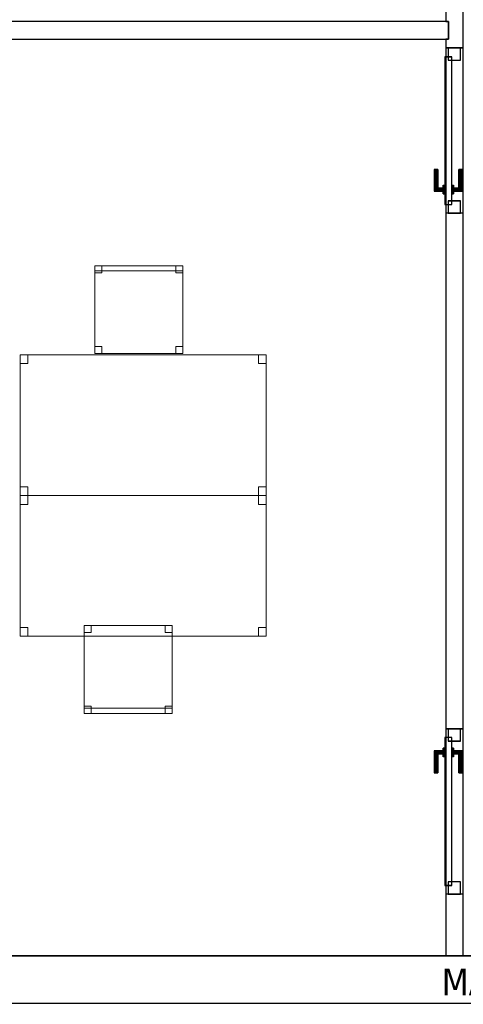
# Model space of a CAD drawing. Header units: metres. Extents: x 397.7 to 427.5, y 12.7 to 28.4.
# Tile 2 of 122: x 401.9 to 404.4, y 12.8 to 18.4. Entities that reach past the tile are written whole.
import ezdxf

# ---------------------------------------------------------------- set-up
doc = ezdxf.new("R2010")
doc.units = ezdxf.units.M
doc.layers.add('01_CARPINTERIA', color=5, linetype='Continuous', lineweight=25, true_color=0x0000ff)
doc.layers.add('01_SUELOS', color=7, linetype='Continuous', lineweight=25, true_color=0x007f00)
for name, color, linetype, lineweight in [('02_MOBILIARIO', 7, 'Continuous', 18), ('A-DETL-____-MBND', 7, 'Continuous', 18), ('A-GENM-____-OTLN', 7, 'Continuous', 18), ('A-WALL-____-MCUT', 7, 'Continuous', 25), ('A-WALL-____-OTLN', 7, 'Continuous', 25), ('G-____-____-TEXT', 7, 'Continuous', 30)]:
    doc.layers.add(name, color=color, linetype=linetype, lineweight=lineweight)
doc.styles.add('Tahoma_4', font='tahoma.ttf', dxfattribs={"height": 0.15})

# ---------------------------------------------------------------- blocks, each defined once
blk = doc.blocks.new('Family - Mur P5-151247-08_CLI_AIGUA_P5')
at = {"layer": 'A-WALL-____-MCUT', "color": 253, "true_color": 0xaaaaaa}
for p, q in [((25.4725, 0.27), (0.0535, 0.27)), ((0, 0), (25.4166, 0))]:
    blk.add_line(p, q, dxfattribs=at)
at = {"layer": 'A-WALL-____-OTLN', "color": 253, "true_color": 0xaaaaaa}
for p, q in [((25.4725, 0.27), (0.0535, 0.27)), ((0, 0), (25.4166, 0))]:
    blk.add_line(p, q, dxfattribs=at)
at = {"layer": 'A-WALL-____-OTLN', "color": 253, "lineweight": 18, "true_color": 0xaaaaaa}
blk.add_line((0, 0), (25.4166, 0), dxfattribs=at)
blk = doc.blocks.new('Family - Taula 140X80_P5-151319-08_CLI_AIGUA_P5')
at = {"layer": 'A-DETL-____-MBND', "color": 253, "true_color": 0xaaaaaa}
for p, q in [((0, 0.7501), (0, 0.8001)), ((0, 0.8001), (0.0437, 0.8001)), ((0.0437, 0.8001), (0, 0.8001)), ((0, 0.8001), (0, 0.7501)), ((0, 0), (0, 0.8001)), ((0, 0.8001), (1.3973, 0.8001)), ((1.3973, 0.8001), (0, 0.8001)), ((0, 0.8001), (0, 0)), ((0.0437, 0.8001), (0.0437, 0.7501)), ((0.0437, 0.7501), (0.0437, 0.8001)), ((1.3536, 0.7501), (1.3536, 0.8001)), ((1.3536, 0.8001), (1.3973, 0.8001)), ((1.3973, 0.8001), (1.3536, 0.8001)), ((1.3536, 0.8001), (1.3536, 0.7501)), ((1.3973, 0.8001), (1.3973, 0.7501)), ((1.3973, 0.7501), (1.3973, 0.8001)), ((1.3973, 0.8001), (1.3973, 0)), ((1.3973, 0), (1.3973, 0.8001)), ((0.0437, 0.7501), (0, 0.7501)), ((0, 0.7501), (0.0437, 0.7501)), ((1.3973, 0.7501), (1.3536, 0.7501)), ((1.3536, 0.7501), (1.3973, 0.7501)), ((0, 0), (0, 0.05)), ((0, 0.05), (0.0437, 0.05)), ((0.0437, 0.05), (0, 0.05)), ((0, 0.05), (0, 0)), ((0.0437, 0), (0, 0)), ((0, 0), (0.0437, 0)), ((1.3973, 0), (0, 0)), ((0, 0), (1.3973, 0)), ((0.0437, 0.05), (0.0437, 0)), ((0.0437, 0), (0.0437, 0.05)), ((1.3536, 0), (1.3536, 0.05)), ((1.3536, 0.05), (1.3973, 0.05)), ((1.3973, 0.05), (1.3536, 0.05)), ((1.3536, 0.05), (1.3536, 0)), ((1.3973, 0), (1.3536, 0)), ((1.3536, 0), (1.3973, 0)), ((1.3973, 0.05), (1.3973, 0)), ((1.3973, 0), (1.3973, 0.05))]:
    blk.add_line(p, q, dxfattribs=at)
blk = doc.blocks.new('Family - Cadira d_Oficina_P5-151340-08_CLI_AIGUA_P5')
at = {"layer": 'A-DETL-____-MBND', "color": 253, "true_color": 0xaaaaaa}
for p, q in [((0, 0.47), (0, 0.5)), ((0, 0.5), (0.5, 0.5)), ((0, 0.5), (0, 0.47)), ((0.5, 0.5), (0, 0.5)), ((0, 0.46), (0, 0.5)), ((0, 0.5), (0.04, 0.5)), ((0, 0.5), (0, 0.46)), ((0.04, 0.5), (0, 0.5)), ((0, 0), (0, 0.5)), ((0, 0.5), (0.5, 0.5)), ((0.5, 0.5), (0, 0.5)), ((0, 0.5), (0, 0)), ((0.5, 0.47), (0, 0.47)), ((0, 0.47), (0.5, 0.47)), ((0.04, 0.46), (0, 0.46)), ((0, 0.46), (0.04, 0.46)), ((0.04, 0.5), (0.04, 0.46)), ((0.04, 0.46), (0.04, 0.5)), ((0.46, 0.46), (0.46, 0.5)), ((0.46, 0.5), (0.5, 0.5)), ((0.46, 0.5), (0.46, 0.46)), ((0.5, 0.5), (0.46, 0.5)), ((0.5, 0.46), (0.46, 0.46)), ((0.46, 0.46), (0.5, 0.46)), ((0.5, 0.5), (0.5, 0.47)), ((0.5, 0.47), (0.5, 0.5)), ((0.5, 0.5), (0.5, 0.46)), ((0.5, 0.46), (0.5, 0.5)), ((0.5, 0.5), (0.5, 0)), ((0.5, 0), (0.5, 0.5)), ((0, 0), (0, 0.04)), ((0, 0.04), (0.04, 0.04)), ((0, 0.04), (0, 0)), ((0.04, 0.04), (0, 0.04)), ((0.04, 0), (0, 0)), ((0, 0), (0.04, 0)), ((0.5, 0), (0, 0)), ((0.04, 0.04), (0.04, 0)), ((0.04, 0), (0.04, 0.04)), ((0.46, 0), (0.46, 0.04)), ((0.46, 0.04), (0.5, 0.04)), ((0.46, 0.04), (0.46, 0)), ((0.5, 0.04), (0.46, 0.04)), ((0.5, 0), (0.46, 0)), ((0.46, 0), (0.5, 0)), ((0.5, 0.04), (0.5, 0)), ((0.5, 0), (0.5, 0.04)), ((0, 0), (0.5, 0))]:
    blk.add_line(p, q, dxfattribs=at)
blk = doc.blocks.new('Family - Taula 140X80_P5-151489-08_CLI_AIGUA_P5')
at = {"layer": 'A-DETL-____-MBND', "color": 253, "true_color": 0xaaaaaa}
for p, q in [((0, 0.8001), (1.3973, 0.8001)), ((0, 0), (0, 0.8001)), ((1.3973, 0.8001), (0, 0.8001)), ((0, 0.8001), (0, 0)), ((0, 0.8001), (0.0437, 0.8001)), ((0, 0.7501), (0, 0.8001)), ((0.0437, 0.8001), (0, 0.8001)), ((0, 0.8001), (0, 0.7501)), ((0.0437, 0.8001), (0.0437, 0.7501)), ((0.0437, 0.7501), (0.0437, 0.8001)), ((1.3536, 0.8001), (1.3973, 0.8001)), ((1.3536, 0.7501), (1.3536, 0.8001)), ((1.3973, 0.8001), (1.3536, 0.8001)), ((1.3536, 0.8001), (1.3536, 0.7501)), ((1.3973, 0.8001), (1.3973, 0.7501)), ((1.3973, 0.7501), (1.3973, 0.8001)), ((1.3973, 0.8001), (1.3973, 0)), ((1.3973, 0), (1.3973, 0.8001)), ((0.0437, 0.7501), (0, 0.7501)), ((0, 0.7501), (0.0437, 0.7501)), ((1.3973, 0.7501), (1.3536, 0.7501)), ((1.3536, 0.7501), (1.3973, 0.7501)), ((0, 0.05), (0.0437, 0.05)), ((0, 0), (0, 0.05)), ((0.0437, 0.05), (0, 0.05)), ((0, 0.05), (0, 0)), ((0, 0), (1.3973, 0)), ((0.0437, 0), (0, 0)), ((0, 0), (0.0437, 0)), ((0.0437, 0.05), (0.0437, 0)), ((0.0437, 0), (0.0437, 0.05)), ((1.3536, 0.05), (1.3973, 0.05)), ((1.3536, 0), (1.3536, 0.05)), ((1.3973, 0.05), (1.3536, 0.05)), ((1.3536, 0.05), (1.3536, 0)), ((1.3973, 0), (1.3536, 0)), ((1.3536, 0), (1.3973, 0)), ((1.3973, 0.05), (1.3973, 0)), ((1.3973, 0), (1.3973, 0.05)), ((1.3973, 0), (0, 0))]:
    blk.add_line(p, q, dxfattribs=at)
blk = doc.blocks.new('Family - Mampara P5-151608-08_CLI_AIGUA_P5')
at = {"layer": 'A-WALL-____-MCUT', "color": 253, "true_color": 0xaaaaaa}
for p, q in [((0.35, 0.1), (0, 0.1)), ((0, 0.1), (0, 0)), ((0.35, 0), (0.35, 0.1)), ((1.29, 0.1), (1.29, 0)), ((4.2209, 0.1), (1.29, 0.1)), ((4.2209, 0), (4.2209, 0.1)), ((5.1609, 0.1), (5.1609, 0)), ((5.2109, 0.1), (5.1609, 0.1)), ((5.2109, 0.0845), (5.2109, 0.1)), ((5.3109, 0.0845), (5.2109, 0.0845)), ((5.3609, 0.1), (5.3109, 0.1)), ((5.3109, 0.1), (5.3109, 0.0845)), ((0, 0), (0.35, 0)), ((1.29, 0), (4.2209, 0)), ((5.1609, 0), (5.3609, 0))]:
    blk.add_line(p, q, dxfattribs=at)
at = {"layer": 'A-WALL-____-OTLN', "color": 253, "true_color": 0xaaaaaa}
for p, q in [((5.2109, 0.1), (0, 0.1)), ((0, 0.1), (0, 0)), ((0.35, 0), (0.35, 0.1)), ((1.29, 0.1), (0.35, 0.1)), ((1.29, 0), (1.29, 0.1)), ((4.2209, 0), (4.2209, 0.1)), ((5.1609, 0.1), (4.2209, 0.1)), ((5.1609, 0), (5.1609, 0.1)), ((5.2109, 0.0845), (5.2109, 0.1)), ((5.3109, 0.0845), (5.2109, 0.0845)), ((10.3088, 0.1), (5.3109, 0.1)), ((5.3109, 0.1), (5.3109, 0.0845)), ((0, 0), (10.3088, 0)), ((0.35, 0), (1.29, 0)), ((4.2209, 0), (5.1609, 0))]:
    blk.add_line(p, q, dxfattribs=at)
at = {"layer": 'A-WALL-____-OTLN', "color": 253, "lineweight": 18, "true_color": 0xaaaaaa}
blk.add_line((0, 0), (10.3088, 0), dxfattribs=at)
blk = doc.blocks.new('Family - Vano porta P5-151612-08_CLI_AIGUA_P5')
at = {"layer": 'A-GENM-____-OTLN', "color": 253, "true_color": 0xaaaaaa}
for p, q in [((404.437, 14.4006), (404.337, 14.4006)), ((404.337, 14.4006), (404.337, 13.4606)), ((404.337, 13.4606), (404.337, 14.4006)), ((404.337, 14.4006), (404.437, 14.4006)), ((404.437, 13.4606), (404.437, 14.4006)), ((404.437, 14.4006), (404.437, 13.4606)), ((404.337, 13.4606), (404.437, 13.4606)), ((404.337, 13.4606), (404.437, 13.4606))]:
    blk.add_line(p, q, dxfattribs=at)
blk = doc.blocks.new('Family - Vano porta P5-151616-08_CLI_AIGUA_P5')
at = {"layer": 'A-GENM-____-OTLN', "color": 253, "true_color": 0xaaaaaa}
for p, q in [((404.437, 18.2715), (404.337, 18.2715)), ((404.337, 18.2715), (404.337, 17.3315)), ((404.337, 17.3315), (404.337, 18.2715)), ((404.337, 18.2715), (404.437, 18.2715)), ((404.437, 17.3315), (404.437, 18.2715)), ((404.437, 18.2715), (404.437, 17.3315)), ((404.337, 17.3315), (404.437, 17.3315)), ((404.337, 17.3315), (404.437, 17.3315))]:
    blk.add_line(p, q, dxfattribs=at)
blk = doc.blocks.new('Family - Cadira d_Oficina_P5-151666-08_CLI_AIGUA_P5')
at = {"layer": 'A-DETL-____-MBND', "color": 253, "true_color": 0xaaaaaa}
for p, q in [((0, 0.5), (0.04, 0.5)), ((0, 0.46), (0, 0.5)), ((0.04, 0.5), (0, 0.5)), ((0, 0.5), (0, 0.46)), ((0, 0), (0, 0.5)), ((0, 0.5), (0.5, 0.5)), ((0, 0.5), (0, 0)), ((0.5, 0.5), (0, 0.5)), ((0.04, 0.46), (0, 0.46)), ((0, 0.46), (0.04, 0.46)), ((0.04, 0.5), (0.04, 0.46)), ((0.04, 0.46), (0.04, 0.5)), ((0.46, 0.5), (0.5, 0.5)), ((0.46, 0.46), (0.46, 0.5)), ((0.5, 0.5), (0.46, 0.5)), ((0.46, 0.5), (0.46, 0.46)), ((0.5, 0.46), (0.46, 0.46)), ((0.46, 0.46), (0.5, 0.46)), ((0.5, 0.5), (0.5, 0.46)), ((0.5, 0.46), (0.5, 0.5)), ((0.5, 0.5), (0.5, 0)), ((0.5, 0), (0.5, 0.5)), ((0, 0.04), (0.04, 0.04)), ((0, 0), (0, 0.04)), ((0.04, 0.04), (0, 0.04)), ((0, 0.04), (0, 0)), ((0, 0.03), (0.5, 0.03)), ((0, 0), (0, 0.03)), ((0.5, 0.03), (0, 0.03)), ((0, 0.03), (0, 0)), ((0.5, 0), (0, 0)), ((0, 0), (0.5, 0)), ((0.04, 0), (0, 0)), ((0, 0), (0.04, 0)), ((0.5, 0), (0, 0)), ((0, 0), (0.5, 0)), ((0.04, 0.04), (0.04, 0)), ((0.04, 0), (0.04, 0.04)), ((0.46, 0.04), (0.5, 0.04)), ((0.46, 0), (0.46, 0.04)), ((0.5, 0.04), (0.46, 0.04)), ((0.46, 0.04), (0.46, 0)), ((0.46, 0), (0.5, 0)), ((0.5, 0.04), (0.5, 0)), ((0.5, 0), (0.5, 0.04)), ((0.5, 0.03), (0.5, 0)), ((0.5, 0), (0.5, 0.03)), ((0.5, 0), (0.46, 0))]:
    blk.add_line(p, q, dxfattribs=at)
blk = doc.blocks.new('Family - Paviment P5-151720-08_CLI_AIGUA_P5')
at = {"layer": '01_SUELOS', "color": 9, "true_color": 0xaad4aa}
for p, q in [((0, 0), (25.4182, 0)), ((25.4182, 0), (0, 0))]:
    blk.add_line(p, q, dxfattribs=at)
blk = doc.blocks.new('Family - LONDR55-XX_ZZ-ARQ-CAA-M3D-Londres55-151846-08_CLI_AIGUA_P5')
at = {"layer": '01_CARPINTERIA', "color": 161, "true_color": 0xaaaaff}
for p, q in [((0.1263, 0.1487), (0.125, 0.15)), ((0.125, 0.15), (0.125, 0.1)), ((0.125, 0.15), (0.1263, 0.1487)), ((0.25, 0.15), (0.125, 0.15)), ((0.13, 0.145), (0.1263, 0.1487)), ((0.1263, 0.1487), (0.1263, 0.1)), ((0.1263, 0.1487), (0.1263, 0.1)), ((0.1263, 0.1487), (0.13, 0.145)), ((0.25, 0.1487), (0.1263, 0.1487)), ((0.25, 0.1487), (0.1263, 0.1487)), ((0.135, 0.14), (0.13, 0.145)), ((0.13, 0.145), (0.13, 0.1)), ((0.13, 0.145), (0.13, 0.1)), ((0.13, 0.145), (0.135, 0.14)), ((0.25, 0.145), (0.13, 0.145)), ((0.25, 0.145), (0.13, 0.145)), ((0.135, 0.1), (0.135, 0.14)), ((0.135, 0.14), (0.135, 0.1)), ((0.135, 0.14), (0.14, 0.135)), ((0.14, 0.135), (0.135, 0.14)), ((0.135, 0.14), (0.25, 0.14)), ((0.25, 0.14), (0.135, 0.14)), ((0.14, 0.135), (0.14, 0.1)), ((0.14, 0.135), (0.1437, 0.1313)), ((0.1437, 0.1313), (0.14, 0.135)), ((0.14, 0.135), (0.14, 0.1)), ((0.25, 0.135), (0.14, 0.135)), ((0.25, 0.135), (0.14, 0.135)), ((0.1437, 0.1313), (0.1437, 0.1)), ((0.1437, 0.1313), (0.145, 0.13)), ((0.145, 0.13), (0.1437, 0.1313)), ((0.1437, 0.1313), (0.1437, 0.1)), ((0.25, 0.1313), (0.1437, 0.1313)), ((0.25, 0.1313), (0.1437, 0.1313)), ((0.145, 0.13), (0.145, 0.1)), ((0.25, 0.13), (0.145, 0.13)), ((0.25, 0.1487), (0.25, 0.15)), ((0.25, 0.15), (0.25, 0.1487)), ((0.25, 0.145), (0.25, 0.1487)), ((0.25, 0.1487), (0.25, 0.145)), ((0.25, 0.145), (0.25, 0.14)), ((0.25, 0.14), (0.25, 0.145)), ((0.25, 0.14), (0.25, 0.135)), ((0.25, 0.135), (0.25, 0.14)), ((0.25, 0.135), (0.25, 0.1313)), ((0.25, 0.1313), (0.25, 0.135)), ((0.25, 0.1313), (0.25, 0.13)), ((0.25, 0.13), (0.25, 0.1313)), ((0.07, 0.07), (0, 0.07)), ((0, 0.07), (0, 0)), ((0.07, 0.07), (0, 0.07)), ((0, 0.07), (0, 0)), ((0.89, 0.09), (0.05, 0.09)), ((0.05, 0.09), (0.05, 0.05)), ((0.89, 0.09), (0.05, 0.09)), ((0.05, 0.09), (0.05, 0.05)), ((0.07, 0), (0.07, 0.07)), ((0.07, 0.07), (0.07, 0)), ((0.16, 0.1), (0.11, 0.1)), ((0.11, 0.1), (0.16, 0.1)), ((0.11, 0.1), (0.11, 0.09)), ((0.11, 0.09), (0.11, 0.1)), ((0.16, 0.09), (0.11, 0.09)), ((0.11, 0.09), (0.16, 0.09)), ((0.1263, 0.1), (0.125, 0.1)), ((0.125, 0.1), (0.1263, 0.1)), ((0.13, 0.1), (0.1263, 0.1)), ((0.1263, 0.1), (0.13, 0.1)), ((0.135, 0.1), (0.13, 0.1)), ((0.13, 0.1), (0.135, 0.1)), ((0.14, 0.1), (0.135, 0.1)), ((0.135, 0.1), (0.14, 0.1)), ((0.14, 0.1), (0.1437, 0.1)), ((0.1437, 0.1), (0.14, 0.1)), ((0.1437, 0.1), (0.145, 0.1)), ((0.145, 0.1), (0.1437, 0.1)), ((0.16, 0.1), (0.16, 0.09)), ((0.16, 0.1), (0.16, 0.09)), ((0.94, 0.07), (0.87, 0.07)), ((0.87, 0.07), (0.87, 0)), ((0.94, 0.07), (0.87, 0.07)), ((0.87, 0.07), (0.87, 0)), ((0.89, 0.05), (0.89, 0.09)), ((0.89, 0.09), (0.89, 0.05)), ((0.94, 0), (0.94, 0.07)), ((0.94, 0.07), (0.94, 0)), ((0, 0), (0.07, 0)), ((0, 0), (0.07, 0)), ((0.05, 0.05), (0.89, 0.05)), ((0.05, 0.05), (0.89, 0.05)), ((0.11, 0.05), (0.16, 0.05)), ((0.16, 0.05), (0.11, 0.05)), ((0.11, 0.05), (0.11, 0.04)), ((0.11, 0.04), (0.11, 0.05)), ((0.11, 0.04), (0.16, 0.04)), ((0.16, 0.04), (0.11, 0.04)), ((0.1263, 0.04), (0.125, 0.04)), ((0.125, 0.04), (0.1263, 0.04)), ((0.125, 0.04), (0.125, -0.01)), ((0.13, 0.04), (0.1263, 0.04)), ((0.1263, 0.04), (0.13, 0.04)), ((0.1263, 0.04), (0.1263, -0.0087)), ((0.1263, 0.04), (0.1263, -0.0087)), ((0.13, 0.04), (0.135, 0.04)), ((0.135, 0.04), (0.13, 0.04)), ((0.13, 0.04), (0.13, -0.005)), ((0.13, 0.04), (0.13, -0.005)), ((0.13, -0.005), (0.135, 0)), ((0.135, 0), (0.13, -0.005)), ((0.135, 0.04), (0.14, 0.04)), ((0.14, 0.04), (0.135, 0.04)), ((0.135, 0), (0.135, 0.04)), ((0.135, 0.04), (0.135, 0)), ((0.14, 0.005), (0.135, 0)), ((0.135, 0), (0.14, 0.005)), ((0.25, 0), (0.135, 0)), ((0.135, 0), (0.25, 0)), ((0.14, 0.04), (0.1437, 0.04)), ((0.1437, 0.04), (0.14, 0.04)), ((0.14, 0.04), (0.14, 0.005)), ((0.14, 0.04), (0.14, 0.005)), ((0.1437, 0.0087), (0.14, 0.005)), ((0.14, 0.005), (0.1437, 0.0087)), ((0.14, 0.005), (0.25, 0.005)), ((0.14, 0.005), (0.25, 0.005)), ((0.1437, 0.04), (0.145, 0.04)), ((0.145, 0.04), (0.1437, 0.04)), ((0.1437, 0.04), (0.1437, 0.0087)), ((0.1437, 0.04), (0.1437, 0.0087)), ((0.145, 0.01), (0.1437, 0.0087)), ((0.1437, 0.0087), (0.145, 0.01)), ((0.1437, 0.0087), (0.25, 0.0087)), ((0.1437, 0.0087), (0.25, 0.0087)), ((0.145, 0.04), (0.145, 0.01)), ((0.145, 0.01), (0.25, 0.01)), ((0.16, 0.05), (0.16, 0.04)), ((0.16, 0.05), (0.16, 0.04)), ((0.25, 0.0087), (0.25, 0.01)), ((0.25, 0.01), (0.25, 0.0087)), ((0.25, 0.005), (0.25, 0.0087)), ((0.25, 0.0087), (0.25, 0.005)), ((0.25, 0.005), (0.25, 0)), ((0.25, 0), (0.25, 0.005)), ((0.25, 0), (0.25, -0.005)), ((0.25, -0.005), (0.25, 0)), ((0.87, 0), (0.94, 0)), ((0.87, 0), (0.94, 0)), ((0.125, -0.01), (0.1263, -0.0087)), ((0.1263, -0.0087), (0.125, -0.01)), ((0.125, -0.01), (0.25, -0.01)), ((0.1263, -0.0087), (0.13, -0.005)), ((0.13, -0.005), (0.1263, -0.0087)), ((0.1263, -0.0087), (0.25, -0.0087)), ((0.1263, -0.0087), (0.25, -0.0087)), ((0.13, -0.005), (0.25, -0.005)), ((0.13, -0.005), (0.25, -0.005)), ((0.25, -0.005), (0.25, -0.0087)), ((0.25, -0.0087), (0.25, -0.005)), ((0.25, -0.0087), (0.25, -0.01)), ((0.25, -0.01), (0.25, -0.0087))]:
    blk.add_line(p, q, dxfattribs=at)
blk = doc.blocks.new('Family - Porta P5-151847-08_CLI_AIGUA_P5')
blk.add_blockref('Family - LONDR55-XX_ZZ-ARQ-CAA-M3D-Londres55-151846-08_CLI_AIGUA_P5', (0, 0))
blk = doc.blocks.new('Family - LONDR55-XX_ZZ-ARQ-CAA-M3D-Londres55-151917-08_CLI_AIGUA_P5')
at = {"layer": '01_CARPINTERIA', "color": 161, "true_color": 0xaaaaff}
for p, q in [((0.69, 0.1487), (0.69, 0.15)), ((0.69, 0.15), (0.69, 0.1487)), ((0.815, 0.15), (0.69, 0.15)), ((0.69, 0.145), (0.69, 0.1487)), ((0.69, 0.1487), (0.69, 0.145)), ((0.8137, 0.1487), (0.69, 0.1487)), ((0.8137, 0.1487), (0.69, 0.1487)), ((0.69, 0.14), (0.69, 0.145)), ((0.69, 0.145), (0.69, 0.14)), ((0.81, 0.145), (0.69, 0.145)), ((0.81, 0.145), (0.69, 0.145)), ((0.69, 0.135), (0.69, 0.14)), ((0.69, 0.14), (0.69, 0.135)), ((0.69, 0.14), (0.805, 0.14)), ((0.805, 0.14), (0.69, 0.14)), ((0.69, 0.135), (0.69, 0.1313)), ((0.69, 0.1313), (0.69, 0.135)), ((0.8, 0.135), (0.69, 0.135)), ((0.8, 0.135), (0.69, 0.135)), ((0.69, 0.1313), (0.69, 0.13)), ((0.69, 0.13), (0.69, 0.1313)), ((0.7963, 0.1313), (0.69, 0.1313)), ((0.7963, 0.1313), (0.69, 0.1313)), ((0.795, 0.13), (0.69, 0.13)), ((0.795, 0.13), (0.7963, 0.1313)), ((0.7963, 0.1313), (0.795, 0.13)), ((0.795, 0.1), (0.795, 0.13)), ((0.7963, 0.1313), (0.8, 0.135)), ((0.8, 0.135), (0.7963, 0.1313)), ((0.7963, 0.1), (0.7963, 0.1313)), ((0.7963, 0.1), (0.7963, 0.1313)), ((0.8, 0.135), (0.805, 0.14)), ((0.805, 0.14), (0.8, 0.135)), ((0.8, 0.1), (0.8, 0.135)), ((0.8, 0.1), (0.8, 0.135)), ((0.81, 0.145), (0.805, 0.14)), ((0.805, 0.14), (0.81, 0.145)), ((0.805, 0.14), (0.805, 0.1)), ((0.805, 0.1), (0.805, 0.14)), ((0.8137, 0.1487), (0.81, 0.145)), ((0.81, 0.145), (0.8137, 0.1487)), ((0.81, 0.1), (0.81, 0.145)), ((0.81, 0.1), (0.81, 0.145)), ((0.815, 0.15), (0.8137, 0.1487)), ((0.8137, 0.1487), (0.815, 0.15)), ((0.8137, 0.1), (0.8137, 0.1487)), ((0.8137, 0.1), (0.8137, 0.1487)), ((0.815, 0.1), (0.815, 0.15)), ((0.07, 0.07), (0, 0.07)), ((0, 0.07), (0, 0)), ((0.07, 0.07), (0, 0.07)), ((0, 0), (0, 0.07)), ((0.89, 0.09), (0.05, 0.09)), ((0.05, 0.09), (0.05, 0.05)), ((0.89, 0.09), (0.05, 0.09)), ((0.05, 0.05), (0.05, 0.09)), ((0.07, 0), (0.07, 0.07)), ((0.07, 0), (0.07, 0.07)), ((0.83, 0.1), (0.78, 0.1)), ((0.78, 0.1), (0.83, 0.1)), ((0.78, 0.09), (0.78, 0.1)), ((0.78, 0.09), (0.78, 0.1)), ((0.83, 0.09), (0.78, 0.09)), ((0.78, 0.09), (0.83, 0.09)), ((0.7963, 0.1), (0.795, 0.1)), ((0.795, 0.1), (0.7963, 0.1)), ((0.8, 0.1), (0.7963, 0.1)), ((0.7963, 0.1), (0.8, 0.1)), ((0.805, 0.1), (0.8, 0.1)), ((0.8, 0.1), (0.805, 0.1)), ((0.81, 0.1), (0.805, 0.1)), ((0.805, 0.1), (0.81, 0.1)), ((0.81, 0.1), (0.8137, 0.1)), ((0.8137, 0.1), (0.81, 0.1)), ((0.8137, 0.1), (0.815, 0.1)), ((0.815, 0.1), (0.8137, 0.1)), ((0.83, 0.09), (0.83, 0.1)), ((0.83, 0.1), (0.83, 0.09)), ((0.94, 0.07), (0.87, 0.07)), ((0.87, 0.07), (0.87, 0)), ((0.94, 0.07), (0.87, 0.07)), ((0.87, 0), (0.87, 0.07)), ((0.89, 0.05), (0.89, 0.09)), ((0.89, 0.05), (0.89, 0.09)), ((0.94, 0), (0.94, 0.07)), ((0.94, 0), (0.94, 0.07)), ((0, 0), (0.07, 0)), ((0, 0), (0.07, 0)), ((0.05, 0.05), (0.89, 0.05)), ((0.05, 0.05), (0.89, 0.05)), ((0.69, 0.0087), (0.69, 0.01)), ((0.69, 0.01), (0.69, 0.0087)), ((0.69, 0.01), (0.795, 0.01)), ((0.69, 0.005), (0.69, 0.0087)), ((0.69, 0.0087), (0.69, 0.005)), ((0.69, 0.0087), (0.7963, 0.0087)), ((0.69, 0.0087), (0.7963, 0.0087)), ((0.69, 0), (0.69, 0.005)), ((0.69, 0.005), (0.69, 0)), ((0.69, 0.005), (0.8, 0.005)), ((0.69, 0.005), (0.8, 0.005)), ((0.69, -0.005), (0.69, 0)), ((0.69, 0), (0.69, -0.005)), ((0.805, 0), (0.69, 0)), ((0.69, 0), (0.805, 0)), ((0.78, 0.05), (0.83, 0.05)), ((0.83, 0.05), (0.78, 0.05)), ((0.78, 0.04), (0.78, 0.05)), ((0.78, 0.04), (0.78, 0.05)), ((0.78, 0.04), (0.83, 0.04)), ((0.83, 0.04), (0.78, 0.04)), ((0.7963, 0.04), (0.795, 0.04)), ((0.795, 0.04), (0.7963, 0.04)), ((0.795, 0.01), (0.795, 0.04)), ((0.7963, 0.0087), (0.795, 0.01)), ((0.795, 0.01), (0.7963, 0.0087)), ((0.8, 0.04), (0.7963, 0.04)), ((0.7963, 0.04), (0.8, 0.04)), ((0.7963, 0.0087), (0.7963, 0.04)), ((0.7963, 0.0087), (0.7963, 0.04)), ((0.8, 0.005), (0.7963, 0.0087)), ((0.7963, 0.0087), (0.8, 0.005)), ((0.8, 0.04), (0.805, 0.04)), ((0.805, 0.04), (0.8, 0.04)), ((0.8, 0.005), (0.8, 0.04)), ((0.8, 0.005), (0.8, 0.04)), ((0.805, 0), (0.8, 0.005)), ((0.8, 0.005), (0.805, 0)), ((0.805, 0.04), (0.81, 0.04)), ((0.81, 0.04), (0.805, 0.04)), ((0.805, 0.04), (0.805, 0)), ((0.805, 0), (0.805, 0.04)), ((0.81, -0.005), (0.805, 0)), ((0.81, 0.04), (0.8137, 0.04)), ((0.8137, 0.04), (0.81, 0.04)), ((0.81, -0.005), (0.81, 0.04)), ((0.81, -0.005), (0.81, 0.04)), ((0.8137, 0.04), (0.815, 0.04)), ((0.815, 0.04), (0.8137, 0.04)), ((0.8137, -0.0087), (0.8137, 0.04)), ((0.8137, -0.0087), (0.8137, 0.04)), ((0.815, -0.01), (0.815, 0.04)), ((0.83, 0.04), (0.83, 0.05)), ((0.83, 0.05), (0.83, 0.04)), ((0.87, 0), (0.94, 0)), ((0.87, 0), (0.94, 0)), ((0.69, -0.005), (0.69, -0.0087)), ((0.69, -0.0087), (0.69, -0.005)), ((0.69, -0.005), (0.81, -0.005)), ((0.69, -0.005), (0.81, -0.005)), ((0.69, -0.0087), (0.69, -0.01)), ((0.69, -0.01), (0.69, -0.0087)), ((0.69, -0.0087), (0.8137, -0.0087)), ((0.69, -0.0087), (0.8137, -0.0087)), ((0.69, -0.01), (0.815, -0.01)), ((0.805, 0), (0.81, -0.005)), ((0.81, -0.005), (0.8137, -0.0087)), ((0.8137, -0.0087), (0.81, -0.005)), ((0.8137, -0.0087), (0.815, -0.01)), ((0.815, -0.01), (0.8137, -0.0087))]:
    blk.add_line(p, q, dxfattribs=at)
blk = doc.blocks.new('Family - Porta P5-151918-08_CLI_AIGUA_P5')
blk.add_blockref('Family - LONDR55-XX_ZZ-ARQ-CAA-M3D-Londres55-151917-08_CLI_AIGUA_P5', (0, 0))
blk = doc.blocks.new('Family - Mampara P5-151929-08_CLI_AIGUA_P5')
at = {"layer": 'A-WALL-____-MCUT', "color": 253, "true_color": 0xaaaaaa}
for p, q in [((0.0198, 0.1), (0, 0)), ((5.0249, 0.1), (0.0198, 0.1)), ((5.0249, 0), (5.0249, 0.1)), ((0, 0), (5.0249, 0))]:
    blk.add_line(p, q, dxfattribs=at)
at = {"layer": 'A-WALL-____-OTLN', "color": 253, "true_color": 0xaaaaaa}
for p, q in [((0.0198, 0.1), (0, 0)), ((5.0249, 0.1), (0.0198, 0.1)), ((5.0249, 0), (5.0249, 0.1)), ((0, 0), (5.0249, 0))]:
    blk.add_line(p, q, dxfattribs=at)
at = {"layer": 'A-WALL-____-OTLN', "color": 253, "lineweight": 18, "true_color": 0xaaaaaa}
blk.add_line((0, 0), (5.0249, 0), dxfattribs=at)
blk = doc.blocks.new('LONDR55-XX_ZZ-ARQ-CAA-M3D-Londres55_ifc-1-08_CLI_AIGUA_P5')
at = {"layer": '01_CARPINTERIA', "color": 253, "lineweight": 18, "true_color": 0xaaaaaa, "rotation": 90}
for name, p in [('Family - Porta P5-151847-08_CLI_AIGUA_P5', (404.422, 17.3315)), ('Family - Porta P5-151918-08_CLI_AIGUA_P5', (404.422, 13.4606))]:
    blk.add_blockref(name, p, dxfattribs=at)
at = {"layer": '01_SUELOS', "color": 253, "lineweight": 18, "true_color": 0xaaaaaa}
blk.add_blockref('Family - Paviment P5-151720-08_CLI_AIGUA_P5', (398.2952, 13.1106), dxfattribs=at)
at = {"layer": '02_MOBILIARIO', "color": 253, "lineweight": 18, "true_color": 0xaaaaaa}
for name, p in [('Family - Cadira d_Oficina_P5-151340-08_CLI_AIGUA_P5', (402.3447, 16.5336)), ('Family - Taula 140X80_P5-151489-08_CLI_AIGUA_P5', (401.9196, 15.7268)), ('Family - Taula 140X80_P5-151319-08_CLI_AIGUA_P5', (401.9196, 14.9268)), ('Family - Cadira d_Oficina_P5-151666-08_CLI_AIGUA_P5', (402.2842, 14.4886))]:
    blk.add_blockref(name, p, dxfattribs=at)
at = {"layer": 'A-GENM-____-OTLN', "color": 253, "lineweight": 18, "true_color": 0xaaaaaa}
for name in ['Family - Vano porta P5-151616-08_CLI_AIGUA_P5', 'Family - Vano porta P5-151612-08_CLI_AIGUA_P5']:
    blk.add_blockref(name, (0, 0), dxfattribs=at)
at = {"layer": 'A-WALL-____-OTLN', "color": 253, "lineweight": 18, "true_color": 0xaaaaaa, "rotation": 90}
blk.add_blockref('Family - Mampara P5-151608-08_CLI_AIGUA_P5', (404.437, 13.1106), dxfattribs=at)
at = {"layer": 'A-WALL-____-OTLN', "color": 253, "lineweight": 18, "true_color": 0xaaaaaa}
for name, p in [('Family - Mampara P5-151929-08_CLI_AIGUA_P5', (399.3276, 18.3215)), ('Family - Mur P5-151247-08_CLI_AIGUA_P5', (398.2417, 12.8406))]:
    blk.add_blockref(name, p, dxfattribs=at)

msp = doc.modelspace()

# ---------------------------------------------------------------- block references
at = {"lineweight": 5}
msp.add_blockref('LONDR55-XX_ZZ-ARQ-CAA-M3D-Londres55_ifc-1-08_CLI_AIGUA_P5', (0, 0), dxfattribs=at)

# ---------------------------------------------------------------- texts
at = {"layer": 'G-____-____-TEXT', "insert": (404.3148, 13.0361), "char_height": 0.15, "width": 2.601476, "attachment_point": 1, "style": 'Tahoma_4'}
msp.add_mtext('MÀQUINA DESPLAÇADA', dxfattribs=at)

doc.saveas('drawing.dxf')
